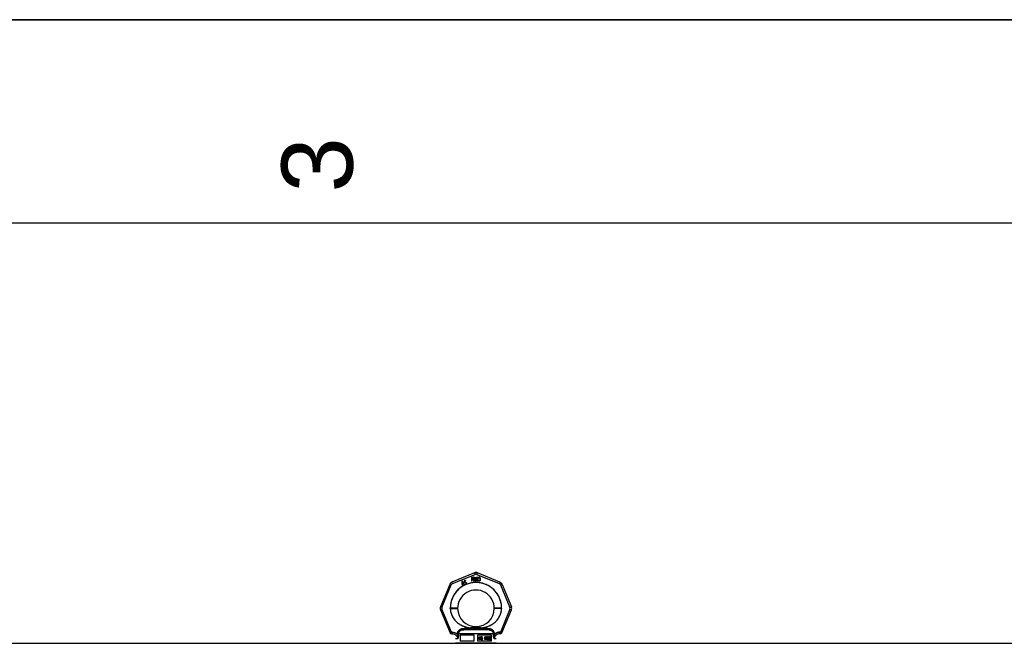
# Model space of a CAD drawing. Header units: millimetres. Extents: x 0 to 297, y 0 to 210.
# Tile 22 of 36: x 97 to 145, y 179 to 210. Entities that reach past the tile are written whole.
import ezdxf

# ---------------------------------------------------------------- set-up
doc = ezdxf.new("R2010")
doc.units = ezdxf.units.MM
doc.header["$LTSCALE"] = 16.335
doc.layers.get('0').update_dxf_attribs({"linetype": 'CONTINUOUS'})
doc.layers.add('001-M31079-X02', color=7, linetype='CONTINUOUS')
doc.layers.add('AXES_REF', color=7, linetype='CONTINUOUS')
doc.styles.add('TEXTSTYLE_2', font='arial.ttf')

# ---------------------------------------------------------------- blocks, each defined once
blk = doc.blocks.new('MARGEA4_BL0', base_point=(148.514, 105.014))
at = {"color": 7, "linetype": 'Continuous'}
for p, q in [((297.014, 210.014), (0.014, 210.014)), ((287.014, 200.014), (10.014, 200.014))]:
    blk.add_line(p, q, dxfattribs=at)
at = {"color": 2, "linetype": 'Continuous', "style": 'TEXTSTYLE_2', "oblique": 0}
blk.add_text('3', height=3.5, rotation=90, dxfattribs=at).set_placement((113.139, 201.514))

msp = doc.modelspace()

# ---------------------------------------------------------------- linework, layer by layer
at = {"color": 7, "linetype": 'Continuous'}
for p, q in [((0, 210), (297, 210)), ((118.955, 179.349), (119.435, 179.349))]:
    msp.add_line(p, q, dxfattribs=at)
at = {"layer": '001-M31079-X02', "color": 9, "linetype": 'Continuous'}
for p, q in [((119.119, 182.812), (118.016, 182.356)), ((118.047, 182.285), (119.149, 182.741)), ((119.241, 182.741), (120.343, 182.285)), ((120.374, 182.356), (119.272, 182.812)), ((117.908, 182.248), (117.452, 181.146)), ((117.526, 181.118), (117.982, 182.22)), ((120.408, 182.22), (120.865, 181.118)), ((120.482, 182.248), (120.939, 181.146)), ((117.452, 180.992), (117.92, 179.861)), ((117.993, 179.896), (117.526, 181.026)), ((117.935, 181.067), (117.935, 181.081)), ((120.865, 181.026), (120.397, 179.896)), ((120.455, 181.081), (120.455, 181.067)), ((120.47, 179.861), (120.939, 180.992)), ((118.551, 180.009), (118.544, 180.066)), ((119.839, 180.009), (118.551, 180.009)), ((118.934, 180.106), (118.938, 180.049)), ((118.934, 180.106), (118.938, 180.049)), ((119.452, 180.049), (119.456, 180.106)), ((119.456, 180.106), (119.452, 180.049)), ((119.846, 180.066), (119.839, 180.009)), ((119.839, 180.009), (119.846, 180.066)), ((118.02, 179.896), (117.993, 179.896)), ((117.993, 179.896), (117.993, 179.814)), ((118.02, 179.814), (117.993, 179.814)), ((118.02, 179.896), (118.02, 179.814)), ((118.299, 179.574), (118.195, 179.574)), ((118.283, 179.809), (118.284, 179.783)), ((120.056, 179.811), (118.335, 179.811)), ((120.195, 179.574), (120.091, 179.574)), ((120.107, 179.783), (120.107, 179.809)), ((120.397, 179.896), (120.37, 179.896)), ((120.37, 179.896), (120.37, 179.814)), ((120.397, 179.814), (120.37, 179.814)), ((120.397, 179.896), (120.397, 179.814))]:
    msp.add_line(p, q, dxfattribs=at)
at = {"layer": '001-M31079-X02', "color": 7, "linetype": 'Continuous'}
for p, q in [((118.525, 182.418), (118.508, 182.408)), ((118.583, 182.318), (118.525, 182.418)), ((118.63, 182.444), (118.615, 182.435)), ((118.615, 182.435), (118.632, 182.406)), ((118.647, 182.414), (118.63, 182.444)), ((118.678, 182.433), (118.647, 182.414)), ((118.655, 182.399), (118.687, 182.418)), ((118.678, 182.433), (118.687, 182.418)), ((118.977, 182.601), (118.977, 182.401)), ((118.977, 182.601), (119.057, 182.601)), ((118.997, 182.49), (118.997, 182.401)), ((119.053, 182.49), (118.997, 182.49)), ((119.053, 182.49), (119.08, 182.401)), ((119.073, 182.596), (119.057, 182.601)), ((119.073, 182.596), (119.087, 182.584)), ((119.087, 182.507), (119.073, 182.498)), ((119.103, 182.401), (119.073, 182.498)), ((119.087, 182.584), (119.097, 182.567)), ((119.097, 182.524), (119.087, 182.507)), ((119.097, 182.567), (119.1, 182.554)), ((119.1, 182.537), (119.097, 182.524)), ((119.1, 182.554), (119.1, 182.537)), ((119.13, 182.601), (119.13, 182.469)), ((119.13, 182.601), (119.15, 182.601)), ((119.13, 182.469), (119.133, 182.447)), ((119.133, 182.447), (119.14, 182.43)), ((119.14, 182.43), (119.153, 182.413)), ((119.15, 182.601), (119.15, 182.469)), ((119.15, 182.469), (119.153, 182.452)), ((119.153, 182.452), (119.16, 182.439)), ((119.16, 182.439), (119.17, 182.43)), ((119.183, 182.426), (119.17, 182.43)), ((119.183, 182.426), (119.197, 182.426)), ((119.21, 182.43), (119.197, 182.426)), ((119.22, 182.439), (119.21, 182.43)), ((119.227, 182.452), (119.22, 182.439)), ((119.23, 182.469), (119.227, 182.452)), ((119.24, 182.43), (119.227, 182.413)), ((119.23, 182.601), (119.23, 182.469)), ((119.23, 182.601), (119.25, 182.601)), ((119.247, 182.447), (119.24, 182.43)), ((119.247, 182.447), (119.25, 182.469)), ((119.25, 182.601), (119.25, 182.469)), ((119.277, 182.601), (119.277, 182.401)), ((119.277, 182.601), (119.357, 182.601)), ((119.373, 182.596), (119.357, 182.601)), ((119.373, 182.596), (119.387, 182.588)), ((119.387, 182.588), (119.4, 182.571)), ((119.4, 182.43), (119.387, 182.413)), ((119.4, 182.571), (119.407, 182.554)), ((119.407, 182.447), (119.4, 182.43)), ((119.41, 182.533), (119.407, 182.554)), ((119.407, 182.447), (119.41, 182.469)), ((119.41, 182.533), (119.41, 182.469)), ((118.508, 182.408), (118.496, 182.268)), ((118.496, 182.268), (118.509, 182.246)), ((118.509, 182.246), (118.578, 182.286)), ((118.516, 182.28), (118.525, 182.378)), ((118.565, 182.308), (118.516, 182.28)), ((118.525, 182.378), (118.565, 182.308)), ((118.578, 182.286), (118.606, 182.238)), ((118.612, 182.335), (118.583, 182.318)), ((118.624, 182.313), (118.596, 182.296)), ((118.625, 182.245), (118.596, 182.296)), ((118.606, 182.238), (118.625, 182.238)), ((118.632, 182.406), (118.609, 182.393)), ((118.609, 182.393), (118.618, 182.378)), ((118.624, 182.313), (118.612, 182.335)), ((118.641, 182.391), (118.618, 182.378)), ((118.641, 182.391), (118.683, 182.317)), ((118.694, 182.333), (118.655, 182.399)), ((118.683, 182.317), (118.698, 182.306)), ((118.694, 182.333), (118.703, 182.324)), ((118.698, 182.306), (118.711, 182.304)), ((118.716, 182.321), (118.703, 182.324)), ((118.711, 182.304), (118.721, 182.305)), ((118.732, 182.326), (118.716, 182.321)), ((118.741, 182.311), (118.721, 182.305)), ((118.732, 182.326), (118.741, 182.311)), ((118.997, 182.401), (118.977, 182.401)), ((119.103, 182.401), (119.08, 182.401)), ((119.153, 182.413), (119.167, 182.405)), ((119.183, 182.401), (119.167, 182.405)), ((119.197, 182.401), (119.183, 182.401)), ((119.213, 182.405), (119.197, 182.401)), ((119.227, 182.413), (119.213, 182.405)), ((119.357, 182.401), (119.277, 182.401)), ((119.373, 182.405), (119.357, 182.401)), ((119.387, 182.413), (119.373, 182.405)), ((117.935, 181.081), (117.935, 181.067)), ((120.455, 181.067), (120.455, 181.081)), ((118.283, 179.809), (118.284, 179.783)), ((120.107, 179.809), (120.107, 179.783))]:
    msp.add_line(p, q, dxfattribs=at)
at = {"layer": '001-M31079-X02', "color": 6, "linetype": 'Continuous'}
for p, q in [((118.997, 182.515), (118.997, 182.579)), ((119.06, 182.579), (118.997, 182.579)), ((119.06, 182.515), (118.997, 182.515)), ((119.06, 182.579), (119.07, 182.575)), ((119.07, 182.52), (119.06, 182.515)), ((119.07, 182.575), (119.077, 182.567)), ((119.077, 182.528), (119.07, 182.52)), ((119.077, 182.567), (119.08, 182.554)), ((119.08, 182.541), (119.077, 182.528)), ((119.08, 182.554), (119.08, 182.541)), ((119.297, 182.426), (119.297, 182.575)), ((119.357, 182.575), (119.297, 182.575)), ((119.357, 182.426), (119.297, 182.426)), ((119.357, 182.575), (119.37, 182.571)), ((119.37, 182.43), (119.357, 182.426)), ((119.37, 182.571), (119.38, 182.562)), ((119.38, 182.439), (119.37, 182.43)), ((119.38, 182.562), (119.387, 182.55)), ((119.387, 182.452), (119.38, 182.439)), ((119.387, 182.55), (119.39, 182.533)), ((119.39, 182.469), (119.387, 182.452)), ((119.39, 182.533), (119.39, 182.469)), ((118.335, 179.811), (118.335, 179.785)), ((119.115, 179.749), (118.424, 179.749)), ((118.424, 179.749), (118.424, 179.449)), ((119.115, 179.449), (119.115, 179.749)), ((119.966, 179.749), (119.275, 179.749)), ((119.275, 179.749), (119.275, 179.449)), ((119.346, 179.67), (119.4, 179.67)), ((119.346, 179.53), (119.346, 179.67)), ((119.363, 179.53), (119.346, 179.53)), ((119.351, 179.53), (119.351, 179.67)), ((119.402, 179.655), (119.358, 179.655)), ((119.358, 179.655), (119.358, 179.61)), ((119.358, 179.61), (119.402, 179.61)), ((119.398, 179.593), (119.358, 179.593)), ((119.358, 179.593), (119.358, 179.53)), ((119.363, 179.61), (119.363, 179.655)), ((119.363, 179.593), (119.363, 179.53)), ((119.393, 179.593), (119.41, 179.53)), ((119.406, 179.667), (119.396, 179.67)), ((119.398, 179.655), (119.404, 179.652)), ((119.404, 179.613), (119.398, 179.61)), ((119.398, 179.593), (119.415, 179.53)), ((119.411, 179.667), (119.4, 179.67)), ((119.402, 179.655), (119.408, 179.652)), ((119.408, 179.613), (119.402, 179.61)), ((119.408, 179.652), (119.404, 179.652)), ((119.404, 179.652), (119.408, 179.646)), ((119.408, 179.619), (119.404, 179.613)), ((119.408, 179.613), (119.404, 179.613)), ((119.411, 179.667), (119.406, 179.667)), ((119.414, 179.658), (119.406, 179.667)), ((119.406, 179.598), (119.414, 179.604)), ((119.411, 179.598), (119.406, 179.598)), ((119.425, 179.53), (119.406, 179.598)), ((119.408, 179.652), (119.413, 179.646)), ((119.413, 179.646), (119.408, 179.646)), ((119.408, 179.646), (119.41, 179.637)), ((119.41, 179.628), (119.408, 179.619)), ((119.413, 179.619), (119.408, 179.613)), ((119.413, 179.619), (119.408, 179.619)), ((119.415, 179.637), (119.41, 179.637)), ((119.41, 179.628), (119.41, 179.637)), ((119.415, 179.628), (119.41, 179.628)), ((119.429, 179.53), (119.41, 179.53)), ((119.419, 179.658), (119.411, 179.667)), ((119.411, 179.598), (119.419, 179.604)), ((119.429, 179.53), (119.411, 179.598)), ((119.413, 179.646), (119.415, 179.637)), ((119.415, 179.628), (119.413, 179.619)), ((119.419, 179.658), (119.414, 179.658)), ((119.42, 179.646), (119.414, 179.658)), ((119.414, 179.604), (119.42, 179.616)), ((119.419, 179.604), (119.414, 179.604)), ((119.415, 179.637), (119.415, 179.628)), ((119.425, 179.646), (119.419, 179.658)), ((119.419, 179.604), (119.425, 179.616)), ((119.425, 179.646), (119.42, 179.646)), ((119.422, 179.637), (119.42, 179.646)), ((119.42, 179.616), (119.422, 179.625)), ((119.425, 179.616), (119.42, 179.616)), ((119.427, 179.637), (119.422, 179.637)), ((119.422, 179.637), (119.422, 179.625)), ((119.427, 179.625), (119.422, 179.625)), ((119.427, 179.637), (119.425, 179.646)), ((119.425, 179.616), (119.427, 179.625)), ((119.427, 179.637), (119.427, 179.625)), ((119.458, 179.569), (119.441, 179.569)), ((119.441, 179.569), (119.443, 179.557)), ((119.448, 179.557), (119.443, 179.557)), ((119.443, 179.557), (119.449, 179.542)), ((119.446, 179.569), (119.448, 179.557)), ((119.449, 179.649), (119.447, 179.637)), ((119.452, 179.637), (119.447, 179.637)), ((119.447, 179.625), (119.447, 179.637)), ((119.452, 179.625), (119.447, 179.625)), ((119.447, 179.625), (119.449, 179.613)), ((119.448, 179.557), (119.454, 179.542)), ((119.458, 179.661), (119.449, 179.649)), ((119.454, 179.649), (119.449, 179.649)), ((119.454, 179.613), (119.449, 179.613)), ((119.449, 179.613), (119.458, 179.601)), ((119.454, 179.542), (119.449, 179.542)), ((119.449, 179.542), (119.46, 179.533)), ((119.454, 179.649), (119.452, 179.637)), ((119.452, 179.637), (119.452, 179.625)), ((119.452, 179.625), (119.454, 179.613)), ((119.462, 179.661), (119.454, 179.649)), ((119.454, 179.613), (119.462, 179.601)), ((119.456, 179.56), (119.454, 179.569)), ((119.454, 179.542), (119.464, 179.533)), ((119.46, 179.56), (119.456, 179.56)), ((119.462, 179.551), (119.456, 179.56)), ((119.466, 179.667), (119.458, 179.661)), ((119.462, 179.661), (119.458, 179.661)), ((119.462, 179.601), (119.458, 179.601)), ((119.458, 179.601), (119.466, 179.596)), ((119.46, 179.56), (119.458, 179.569)), ((119.46, 179.634), (119.462, 179.643)), ((119.464, 179.634), (119.46, 179.634)), ((119.46, 179.634), (119.46, 179.628)), ((119.464, 179.628), (119.46, 179.628)), ((119.462, 179.619), (119.46, 179.628)), ((119.466, 179.551), (119.46, 179.56)), ((119.464, 179.533), (119.46, 179.533)), ((119.46, 179.533), (119.47, 179.53)), ((119.471, 179.667), (119.462, 179.661)), ((119.462, 179.643), (119.468, 179.649)), ((119.466, 179.643), (119.462, 179.643)), ((119.466, 179.619), (119.462, 179.619)), ((119.468, 179.613), (119.462, 179.619)), ((119.462, 179.601), (119.471, 179.596)), ((119.466, 179.551), (119.462, 179.551)), ((119.47, 179.548), (119.462, 179.551)), ((119.464, 179.634), (119.466, 179.643)), ((119.464, 179.628), (119.464, 179.634)), ((119.466, 179.619), (119.464, 179.628)), ((119.464, 179.533), (119.475, 179.53)), ((119.474, 179.67), (119.466, 179.667)), ((119.471, 179.667), (119.466, 179.667)), ((119.466, 179.643), (119.473, 179.649)), ((119.473, 179.613), (119.466, 179.619)), ((119.471, 179.596), (119.466, 179.596)), ((119.466, 179.596), (119.474, 179.593)), ((119.475, 179.548), (119.466, 179.551)), ((119.468, 179.649), (119.474, 179.652)), ((119.473, 179.649), (119.468, 179.649)), ((119.473, 179.613), (119.468, 179.613)), ((119.474, 179.61), (119.468, 179.613)), ((119.491, 179.548), (119.47, 179.548)), ((119.491, 179.53), (119.47, 179.53)), ((119.479, 179.67), (119.471, 179.667)), ((119.471, 179.596), (119.479, 179.593)), ((119.473, 179.649), (119.479, 179.652)), ((119.479, 179.61), (119.473, 179.613)), ((119.489, 179.67), (119.474, 179.67)), ((119.491, 179.652), (119.474, 179.652)), ((119.491, 179.61), (119.474, 179.61)), ((119.491, 179.593), (119.474, 179.593)), ((119.495, 179.667), (119.485, 179.67)), ((119.487, 179.652), (119.493, 179.649)), ((119.497, 179.607), (119.487, 179.61)), ((119.487, 179.593), (119.495, 179.59)), ((119.495, 179.551), (119.487, 179.548)), ((119.487, 179.53), (119.497, 179.533)), ((119.5, 179.667), (119.489, 179.67)), ((119.491, 179.652), (119.497, 179.649)), ((119.502, 179.607), (119.491, 179.61)), ((119.491, 179.593), (119.5, 179.59)), ((119.5, 179.551), (119.491, 179.548)), ((119.491, 179.53), (119.502, 179.533)), ((119.497, 179.649), (119.493, 179.649)), ((119.493, 179.649), (119.497, 179.643)), ((119.5, 179.667), (119.495, 179.667)), ((119.503, 179.658), (119.495, 179.667)), ((119.5, 179.59), (119.495, 179.59)), ((119.495, 179.59), (119.501, 179.584)), ((119.501, 179.557), (119.495, 179.551)), ((119.5, 179.551), (119.495, 179.551)), ((119.497, 179.649), (119.502, 179.643)), ((119.502, 179.643), (119.497, 179.643)), ((119.497, 179.643), (119.499, 179.637)), ((119.502, 179.607), (119.497, 179.607)), ((119.505, 179.601), (119.497, 179.607)), ((119.497, 179.533), (119.505, 179.539)), ((119.502, 179.533), (119.497, 179.533)), ((119.499, 179.637), (119.516, 179.637)), ((119.508, 179.658), (119.5, 179.667)), ((119.5, 179.59), (119.506, 179.584)), ((119.506, 179.557), (119.5, 179.551)), ((119.506, 179.584), (119.501, 179.584)), ((119.501, 179.584), (119.505, 179.575)), ((119.505, 179.566), (119.501, 179.557)), ((119.506, 179.557), (119.501, 179.557)), ((119.502, 179.643), (119.504, 179.637)), ((119.51, 179.601), (119.502, 179.607)), ((119.502, 179.533), (119.51, 179.539)), ((119.508, 179.658), (119.503, 179.658)), ((119.509, 179.646), (119.503, 179.658)), ((119.51, 179.601), (119.505, 179.601)), ((119.514, 179.59), (119.505, 179.601)), ((119.51, 179.575), (119.505, 179.575)), ((119.505, 179.566), (119.505, 179.575)), ((119.51, 179.566), (119.505, 179.566)), ((119.505, 179.539), (119.514, 179.551)), ((119.51, 179.539), (119.505, 179.539)), ((119.506, 179.584), (119.51, 179.575)), ((119.51, 179.566), (119.506, 179.557)), ((119.514, 179.646), (119.508, 179.658)), ((119.514, 179.646), (119.509, 179.646)), ((119.511, 179.637), (119.509, 179.646)), ((119.518, 179.59), (119.51, 179.601)), ((119.51, 179.575), (119.51, 179.566)), ((119.51, 179.539), (119.518, 179.551)), ((119.516, 179.637), (119.514, 179.646)), ((119.518, 179.59), (119.514, 179.59)), ((119.518, 179.578), (119.514, 179.59)), ((119.514, 179.551), (119.518, 179.563)), ((119.518, 179.551), (119.514, 179.551)), ((119.522, 179.578), (119.518, 179.59)), ((119.522, 179.578), (119.518, 179.578)), ((119.518, 179.578), (119.518, 179.563)), ((119.518, 179.551), (119.522, 179.563)), ((119.522, 179.563), (119.518, 179.563)), ((119.522, 179.563), (119.522, 179.578)), ((119.657, 179.67), (119.634, 179.67)), ((119.634, 179.53), (119.634, 179.67)), ((119.651, 179.53), (119.634, 179.53)), ((119.638, 179.67), (119.638, 179.53)), ((119.651, 179.64), (119.646, 179.64)), ((119.646, 179.64), (119.646, 179.53)), ((119.646, 179.64), (119.675, 179.53)), ((119.651, 179.53), (119.651, 179.64)), ((119.651, 179.64), (119.68, 179.53)), ((119.683, 179.545), (119.652, 179.67)), ((119.688, 179.545), (119.657, 179.67)), ((119.696, 179.53), (119.675, 179.53)), ((119.714, 179.67), (119.683, 179.545)), ((119.688, 179.545), (119.683, 179.545)), ((119.719, 179.67), (119.688, 179.545)), ((119.692, 179.53), (119.72, 179.64)), ((119.696, 179.53), (119.725, 179.64)), ((119.738, 179.67), (119.714, 179.67)), ((119.725, 179.64), (119.72, 179.64)), ((119.72, 179.53), (119.72, 179.64)), ((119.738, 179.53), (119.72, 179.53)), ((119.725, 179.64), (119.725, 179.53)), ((119.733, 179.67), (119.733, 179.53)), ((119.738, 179.53), (119.738, 179.67)), ((119.764, 179.563), (119.749, 179.563)), ((119.749, 179.563), (119.752, 179.554)), ((119.754, 179.649), (119.752, 179.637)), ((119.767, 179.637), (119.752, 179.637)), ((119.756, 179.554), (119.752, 179.554)), ((119.752, 179.554), (119.756, 179.545)), ((119.762, 179.661), (119.754, 179.649)), ((119.758, 179.649), (119.754, 179.649)), ((119.754, 179.563), (119.756, 179.554)), ((119.758, 179.649), (119.756, 179.637)), ((119.756, 179.554), (119.76, 179.545)), ((119.76, 179.545), (119.756, 179.545)), ((119.756, 179.545), (119.762, 179.539)), ((119.767, 179.661), (119.758, 179.649)), ((119.762, 179.557), (119.76, 179.563)), ((119.76, 179.545), (119.767, 179.539)), ((119.77, 179.667), (119.762, 179.661)), ((119.767, 179.661), (119.762, 179.661)), ((119.762, 179.637), (119.766, 179.646)), ((119.767, 179.557), (119.762, 179.557)), ((119.766, 179.551), (119.762, 179.557)), ((119.767, 179.539), (119.762, 179.539)), ((119.762, 179.539), (119.77, 179.533)), ((119.767, 179.557), (119.764, 179.563)), ((119.766, 179.646), (119.772, 179.652)), ((119.771, 179.646), (119.766, 179.646)), ((119.771, 179.551), (119.766, 179.551)), ((119.77, 179.548), (119.766, 179.551)), ((119.775, 179.667), (119.767, 179.661)), ((119.767, 179.637), (119.771, 179.646)), ((119.771, 179.551), (119.767, 179.557)), ((119.767, 179.539), (119.775, 179.533)), ((119.785, 179.67), (119.77, 179.667)), ((119.775, 179.667), (119.77, 179.667)), ((119.775, 179.548), (119.77, 179.548)), ((119.781, 179.545), (119.77, 179.548)), ((119.775, 179.533), (119.77, 179.533)), ((119.77, 179.533), (119.778, 179.53)), ((119.771, 179.646), (119.777, 179.652)), ((119.775, 179.548), (119.771, 179.551)), ((119.772, 179.652), (119.783, 179.655)), ((119.777, 179.652), (119.772, 179.652)), ((119.789, 179.67), (119.775, 179.667)), ((119.785, 179.545), (119.775, 179.548)), ((119.775, 179.533), (119.783, 179.53)), ((119.777, 179.652), (119.787, 179.655)), ((119.8, 179.53), (119.778, 179.53)), ((119.798, 179.545), (119.781, 179.545)), ((119.795, 179.655), (119.783, 179.655)), ((119.795, 179.607), (119.783, 179.607)), ((119.783, 179.596), (119.783, 179.607)), ((119.795, 179.596), (119.783, 179.596)), ((119.793, 179.67), (119.785, 179.67)), ((119.787, 179.607), (119.787, 179.596)), ((119.803, 179.667), (119.789, 179.67)), ((119.791, 179.655), (119.801, 179.652)), ((119.803, 179.613), (119.791, 179.607)), ((119.791, 179.596), (119.803, 179.593)), ((119.808, 179.667), (119.793, 179.67)), ((119.803, 179.548), (119.793, 179.545)), ((119.795, 179.655), (119.806, 179.652)), ((119.808, 179.613), (119.795, 179.607)), ((119.795, 179.596), (119.808, 179.593)), ((119.795, 179.53), (119.803, 179.533)), ((119.808, 179.548), (119.798, 179.545)), ((119.8, 179.53), (119.808, 179.533)), ((119.806, 179.652), (119.801, 179.652)), ((119.801, 179.652), (119.807, 179.646)), ((119.808, 179.667), (119.803, 179.667)), ((119.812, 179.661), (119.803, 179.667)), ((119.807, 179.619), (119.803, 179.613)), ((119.808, 179.613), (119.803, 179.613)), ((119.808, 179.593), (119.803, 179.593)), ((119.803, 179.593), (119.809, 179.587)), ((119.807, 179.551), (119.803, 179.548)), ((119.808, 179.548), (119.803, 179.548)), ((119.803, 179.533), (119.812, 179.539)), ((119.808, 179.533), (119.803, 179.533)), ((119.806, 179.652), (119.812, 179.646)), ((119.812, 179.646), (119.807, 179.646)), ((119.807, 179.646), (119.812, 179.637)), ((119.812, 179.631), (119.807, 179.619)), ((119.812, 179.619), (119.807, 179.619)), ((119.807, 179.601), (119.816, 179.61)), ((119.812, 179.601), (119.807, 179.601)), ((119.818, 179.596), (119.807, 179.601)), ((119.812, 179.557), (119.807, 179.551)), ((119.812, 179.551), (119.807, 179.551)), ((119.816, 179.661), (119.808, 179.667)), ((119.812, 179.619), (119.808, 179.613)), ((119.808, 179.593), (119.814, 179.587)), ((119.812, 179.551), (119.808, 179.548)), ((119.808, 179.533), (119.816, 179.539)), ((119.814, 179.587), (119.809, 179.587)), ((119.809, 179.587), (119.814, 179.575)), ((119.816, 179.661), (119.812, 179.661)), ((119.82, 179.649), (119.812, 179.661)), ((119.812, 179.646), (119.816, 179.637)), ((119.816, 179.637), (119.812, 179.637)), ((119.812, 179.631), (119.812, 179.637)), ((119.816, 179.631), (119.812, 179.619)), ((119.816, 179.631), (119.812, 179.631)), ((119.812, 179.601), (119.82, 179.61)), ((119.822, 179.596), (119.812, 179.601)), ((119.814, 179.563), (119.812, 179.557)), ((119.816, 179.557), (119.812, 179.551)), ((119.816, 179.557), (119.812, 179.557)), ((119.812, 179.539), (119.818, 179.545)), ((119.816, 179.539), (119.812, 179.539)), ((119.814, 179.587), (119.818, 179.575)), ((119.818, 179.575), (119.814, 179.575)), ((119.814, 179.563), (119.814, 179.575)), ((119.818, 179.563), (119.814, 179.563)), ((119.824, 179.649), (119.816, 179.661)), ((119.816, 179.637), (119.816, 179.631)), ((119.816, 179.61), (119.82, 179.619)), ((119.82, 179.61), (119.816, 179.61)), ((119.818, 179.563), (119.816, 179.557)), ((119.816, 179.539), (119.822, 179.545)), ((119.822, 179.596), (119.818, 179.596)), ((119.822, 179.587), (119.818, 179.596)), ((119.818, 179.575), (119.818, 179.563)), ((119.818, 179.545), (119.822, 179.554)), ((119.822, 179.545), (119.818, 179.545)), ((119.824, 179.649), (119.82, 179.649)), ((119.822, 179.637), (119.82, 179.649)), ((119.82, 179.619), (119.822, 179.631)), ((119.82, 179.61), (119.824, 179.619)), ((119.824, 179.619), (119.82, 179.619)), ((119.827, 179.637), (119.822, 179.637)), ((119.822, 179.637), (119.822, 179.631)), ((119.827, 179.631), (119.822, 179.631)), ((119.827, 179.587), (119.822, 179.596)), ((119.827, 179.587), (119.822, 179.587)), ((119.824, 179.575), (119.822, 179.587)), ((119.822, 179.554), (119.824, 179.563)), ((119.822, 179.545), (119.827, 179.554)), ((119.822, 179.554), (119.827, 179.554)), ((119.827, 179.637), (119.824, 179.649)), ((119.824, 179.619), (119.827, 179.631)), ((119.829, 179.575), (119.824, 179.575)), ((119.824, 179.575), (119.824, 179.563)), ((119.829, 179.563), (119.824, 179.563)), ((119.827, 179.631), (119.827, 179.637)), ((119.829, 179.575), (119.827, 179.587)), ((119.827, 179.554), (119.829, 179.563)), ((119.829, 179.563), (119.829, 179.575)), ((119.843, 179.631), (119.841, 179.61)), ((119.845, 179.61), (119.841, 179.61)), ((119.841, 179.59), (119.841, 179.61)), ((119.845, 179.59), (119.841, 179.59)), ((119.841, 179.59), (119.843, 179.569)), ((119.847, 179.646), (119.843, 179.631)), ((119.847, 179.631), (119.843, 179.631)), ((119.847, 179.569), (119.843, 179.569)), ((119.843, 179.569), (119.847, 179.554)), ((119.847, 179.631), (119.845, 179.61)), ((119.845, 179.61), (119.845, 179.59)), ((119.845, 179.59), (119.847, 179.569)), ((119.853, 179.658), (119.847, 179.646)), ((119.851, 179.646), (119.847, 179.631)), ((119.851, 179.646), (119.847, 179.646)), ((119.847, 179.569), (119.851, 179.554)), ((119.851, 179.554), (119.847, 179.554)), ((119.847, 179.554), (119.853, 179.542)), ((119.858, 179.658), (119.851, 179.646)), ((119.851, 179.61), (119.853, 179.628)), ((119.863, 179.616), (119.851, 179.604)), ((119.856, 179.61), (119.851, 179.61)), ((119.851, 179.61), (119.851, 179.604)), ((119.856, 179.604), (119.851, 179.604)), ((119.851, 179.554), (119.858, 179.542)), ((119.863, 179.667), (119.853, 179.658)), ((119.858, 179.658), (119.853, 179.658)), ((119.853, 179.628), (119.855, 179.637)), ((119.858, 179.628), (119.853, 179.628)), ((119.853, 179.581), (119.855, 179.59)), ((119.858, 179.581), (119.853, 179.581)), ((119.853, 179.581), (119.853, 179.572)), ((119.858, 179.572), (119.853, 179.572)), ((119.855, 179.563), (119.853, 179.572)), ((119.858, 179.542), (119.853, 179.542)), ((119.853, 179.542), (119.863, 179.533)), ((119.855, 179.637), (119.859, 179.646)), ((119.86, 179.637), (119.855, 179.637)), ((119.855, 179.59), (119.859, 179.596)), ((119.86, 179.59), (119.855, 179.59)), ((119.86, 179.563), (119.855, 179.563)), ((119.859, 179.554), (119.855, 179.563)), ((119.856, 179.61), (119.858, 179.628)), ((119.868, 179.616), (119.856, 179.604)), ((119.856, 179.604), (119.856, 179.61)), ((119.868, 179.667), (119.858, 179.658)), ((119.858, 179.628), (119.86, 179.637)), ((119.858, 179.581), (119.86, 179.59)), ((119.858, 179.572), (119.858, 179.581)), ((119.86, 179.563), (119.858, 179.572)), ((119.858, 179.542), (119.868, 179.533)), ((119.859, 179.646), (119.865, 179.652)), ((119.864, 179.646), (119.859, 179.646)), ((119.859, 179.596), (119.865, 179.601)), ((119.864, 179.596), (119.859, 179.596)), ((119.864, 179.554), (119.859, 179.554)), ((119.865, 179.548), (119.859, 179.554)), ((119.86, 179.637), (119.864, 179.646)), ((119.86, 179.59), (119.864, 179.596)), ((119.864, 179.554), (119.86, 179.563)), ((119.874, 179.67), (119.863, 179.667)), ((119.868, 179.667), (119.863, 179.667)), ((119.874, 179.619), (119.863, 179.616)), ((119.868, 179.616), (119.863, 179.616)), ((119.868, 179.533), (119.863, 179.533)), ((119.863, 179.533), (119.874, 179.53)), ((119.864, 179.646), (119.87, 179.652)), ((119.864, 179.596), (119.87, 179.601)), ((119.87, 179.548), (119.864, 179.554)), ((119.865, 179.652), (119.872, 179.655)), ((119.87, 179.652), (119.865, 179.652)), ((119.865, 179.601), (119.872, 179.604)), ((119.87, 179.601), (119.865, 179.601)), ((119.87, 179.548), (119.865, 179.548)), ((119.872, 179.545), (119.865, 179.548)), ((119.878, 179.67), (119.868, 179.667)), ((119.878, 179.619), (119.868, 179.616)), ((119.868, 179.533), (119.878, 179.53)), ((119.87, 179.652), (119.876, 179.655)), ((119.87, 179.601), (119.876, 179.604)), ((119.876, 179.545), (119.87, 179.548)), ((119.889, 179.655), (119.872, 179.655)), ((119.891, 179.604), (119.872, 179.604)), ((119.891, 179.545), (119.872, 179.545)), ((119.887, 179.67), (119.874, 179.67)), ((119.889, 179.619), (119.874, 179.619)), ((119.889, 179.53), (119.874, 179.53)), ((119.892, 179.667), (119.882, 179.67)), ((119.884, 179.655), (119.89, 179.652)), ((119.894, 179.616), (119.884, 179.619)), ((119.884, 179.53), (119.894, 179.533)), ((119.886, 179.604), (119.892, 179.601)), ((119.892, 179.548), (119.886, 179.545)), ((119.897, 179.667), (119.887, 179.67)), ((119.889, 179.655), (119.895, 179.652)), ((119.899, 179.616), (119.889, 179.619)), ((119.889, 179.53), (119.899, 179.533)), ((119.895, 179.652), (119.89, 179.652)), ((119.89, 179.652), (119.896, 179.646)), ((119.891, 179.604), (119.897, 179.601)), ((119.897, 179.548), (119.891, 179.545)), ((119.897, 179.667), (119.892, 179.667)), ((119.903, 179.658), (119.892, 179.667)), ((119.897, 179.601), (119.892, 179.601)), ((119.892, 179.601), (119.898, 179.596)), ((119.898, 179.554), (119.892, 179.548)), ((119.897, 179.548), (119.892, 179.548)), ((119.899, 179.616), (119.894, 179.616)), ((119.905, 179.607), (119.894, 179.616)), ((119.894, 179.533), (119.905, 179.542)), ((119.899, 179.533), (119.894, 179.533)), ((119.895, 179.652), (119.901, 179.646)), ((119.901, 179.646), (119.896, 179.646)), ((119.896, 179.646), (119.901, 179.637)), ((119.907, 179.658), (119.897, 179.667)), ((119.897, 179.601), (119.903, 179.596)), ((119.903, 179.554), (119.897, 179.548)), ((119.903, 179.596), (119.898, 179.596)), ((119.898, 179.596), (119.903, 179.59)), ((119.903, 179.563), (119.898, 179.554)), ((119.903, 179.554), (119.898, 179.554)), ((119.909, 179.607), (119.899, 179.616)), ((119.899, 179.533), (119.909, 179.542)), ((119.901, 179.646), (119.905, 179.637)), ((119.916, 179.637), (119.901, 179.637)), ((119.907, 179.658), (119.903, 179.658)), ((119.909, 179.646), (119.903, 179.658)), ((119.903, 179.596), (119.907, 179.59)), ((119.907, 179.59), (119.903, 179.59)), ((119.903, 179.59), (119.905, 179.581)), ((119.905, 179.572), (119.903, 179.563)), ((119.907, 179.563), (119.903, 179.554)), ((119.907, 179.563), (119.903, 179.563)), ((119.905, 179.607), (119.909, 179.607)), ((119.911, 179.598), (119.905, 179.607)), ((119.905, 179.581), (119.909, 179.581)), ((119.905, 179.572), (119.905, 179.581)), ((119.909, 179.572), (119.905, 179.572)), ((119.905, 179.542), (119.911, 179.554)), ((119.909, 179.542), (119.905, 179.542)), ((119.913, 179.646), (119.907, 179.658)), ((119.907, 179.59), (119.909, 179.581)), ((119.909, 179.572), (119.907, 179.563)), ((119.913, 179.646), (119.909, 179.646)), ((119.911, 179.637), (119.909, 179.646)), ((119.916, 179.598), (119.909, 179.607)), ((119.909, 179.581), (119.909, 179.572)), ((119.909, 179.542), (119.916, 179.554)), ((119.916, 179.598), (119.911, 179.598)), ((119.915, 179.584), (119.911, 179.598)), ((119.911, 179.554), (119.915, 179.569)), ((119.916, 179.554), (119.911, 179.554)), ((119.916, 179.637), (119.913, 179.646)), ((119.92, 179.584), (119.915, 179.584)), ((119.915, 179.584), (119.915, 179.569)), ((119.92, 179.569), (119.915, 179.569)), ((119.92, 179.584), (119.916, 179.598)), ((119.916, 179.554), (119.92, 179.569)), ((119.92, 179.569), (119.92, 179.584)), ((119.966, 179.449), (119.966, 179.749)), ((120.056, 179.811), (120.055, 179.785)), ((120.195, 179.349), (118.195, 179.349)), ((119.115, 179.449), (118.424, 179.449)), ((119.966, 179.449), (119.275, 179.449))]:
    msp.add_line(p, q, dxfattribs=at)
at = {"layer": '001-M31079-X02', "color": 9, "linetype": 'Continuous'}
for centre, radius, start, end in [((119.195, 182.628), 0.2, 67.5, 112.5), ((119.195, 182.63), 0.12, 67.5027, 112.4973), ((118.093, 182.171), 0.2, 112.5, 157.5), ((118.093, 182.174), 0.12, 112.5027, 157.4973), ((120.297, 182.174), 0.12, 22.5027, 67.4973), ((120.297, 182.171), 0.2, 22.5, 67.5), ((117.636, 181.069), 0.2, 157.5, 202.5), ((117.636, 181.072), 0.12, 157.5027, 202.4973), ((119.195, 181.069), 0.9, 180.6298, 359.3702), ((120.754, 181.072), 0.12, 337.5027, 22.4973), ((120.754, 181.069), 0.2, 337.5, 22.5), ((119.195, 290.356), 110.251, 269.86427, 270.13573), ((117.993, 179.894), 0.08, 202.5, 270), ((120.397, 179.894), 0.08, 270, 337.5)]:
    msp.add_arc(centre, radius, start, end, dxfattribs=at)
at = {"layer": '001-M31079-X02', "color": 7, "linetype": 'Continuous'}
for start, end in [(0, 180.6298), (359.3702, 360)]:
    msp.add_arc((119.195, 181.081), 1.26, start, end, dxfattribs=at)
at = {"layer": '001-M31079-X02', "color": 6, "linetype": 'Continuous'}
msp.add_arc((119.195, 181.069), 0.9, 359.3702, 180.6298, dxfattribs=at)
at = {"layer": '001-M31079-X02', "color": 9, "linetype": 'Continuous'}
for points, knots in [([(119.119, 182.812), (119.12, 182.813), (119.12, 182.807), (119.123, 182.803), (119.126, 182.795), (119.13, 182.787), (119.134, 182.777), (119.139, 182.766), (119.144, 182.754), (119.147, 182.745), (119.149, 182.741)], [0, 0, 0, 0, 0.059983, 0.133152, 0.232556, 0.355295, 0.497786, 0.655866, 0.824917, 1, 1, 1, 1]), ([(119.241, 182.741), (119.243, 182.745), (119.246, 182.754), (119.251, 182.766), (119.256, 182.777), (119.26, 182.787), (119.264, 182.795), (119.267, 182.803), (119.27, 182.807), (119.27, 182.813), (119.272, 182.812)], [0, 0, 0, 0, 0.175075, 0.344128, 0.502209, 0.644701, 0.767442, 0.866847, 0.940017, 1, 1, 1, 1]), ([(117.908, 182.248), (117.909, 182.249), (117.914, 182.246), (117.919, 182.245), (117.926, 182.242), (117.935, 182.238), (117.946, 182.234), (117.957, 182.23), (117.97, 182.225), (117.978, 182.221), (117.982, 182.22)], [0, 0, 0, 0, 0.060939, 0.13446, 0.234172, 0.357122, 0.499648, 0.657498, 0.82596, 1, 1, 1, 1]), ([(120.455, 181.081), (120.455, 181.119), (120.452, 181.194), (120.437, 181.306), (120.411, 181.417), (120.376, 181.524), (120.332, 181.628), (120.278, 181.728), (120.216, 181.823), (120.145, 181.911), (120.067, 181.993), (119.982, 182.067), (119.89, 182.134), (119.793, 182.192), (119.691, 182.241), (119.585, 182.281), (119.476, 182.311), (119.364, 182.331), (119.252, 182.341), (119.139, 182.341), (119.026, 182.331), (118.914, 182.311), (118.805, 182.281), (118.699, 182.241), (118.597, 182.192), (118.5, 182.134), (118.409, 182.067), (118.323, 181.993), (118.245, 181.911), (118.174, 181.823), (118.112, 181.728), (118.058, 181.628), (118.014, 181.524), (117.979, 181.417), (117.954, 181.306), (117.938, 181.194), (117.935, 181.119), (117.935, 181.081)], [0, 0, 0, 0, 0.028575, 0.057156, 0.085737, 0.114317, 0.142895, 0.171472, 0.200048, 0.228622, 0.257194, 0.285764, 0.314333, 0.342901, 0.371466, 0.400031, 0.428594, 0.457157, 0.485719, 0.514281, 0.542844, 0.571406, 0.59997, 0.628534, 0.6571, 0.685667, 0.714236, 0.742807, 0.771379, 0.799953, 0.828529, 0.857106, 0.885684, 0.914264, 0.942844, 0.971426, 1, 1, 1, 1]), ([(118.047, 182.285), (118.045, 182.289), (118.042, 182.297), (118.037, 182.309), (118.032, 182.32), (118.028, 182.33), (118.024, 182.339), (118.021, 182.346), (118.018, 182.35), (118.018, 182.356), (118.016, 182.356)], [0, 0, 0, 0, 0.175076, 0.344129, 0.50221, 0.644702, 0.767443, 0.866847, 0.940017, 1, 1, 1, 1]), ([(120.374, 182.356), (120.372, 182.356), (120.372, 182.35), (120.369, 182.346), (120.366, 182.339), (120.362, 182.33), (120.358, 182.32), (120.353, 182.309), (120.348, 182.297), (120.345, 182.289), (120.343, 182.285)], [0, 0, 0, 0, 0.059982, 0.133151, 0.232555, 0.355294, 0.497785, 0.655865, 0.824916, 1, 1, 1, 1]), ([(120.482, 182.248), (120.481, 182.249), (120.476, 182.246), (120.471, 182.245), (120.464, 182.242), (120.455, 182.238), (120.444, 182.234), (120.433, 182.23), (120.421, 182.225), (120.412, 182.221), (120.408, 182.22)], [0, 0, 0, 0, 0.060939, 0.13446, 0.234172, 0.357122, 0.499648, 0.657499, 0.82596, 1, 1, 1, 1]), ([(117.526, 181.026), (117.521, 181.024), (117.513, 181.02), (117.5, 181.015), (117.489, 181.01), (117.478, 181.006), (117.469, 181.001), (117.461, 180.998), (117.457, 180.995), (117.451, 180.994), (117.452, 180.992)], [0, 0, 0, 0, 0.172813, 0.340679, 0.498422, 0.641178, 0.764549, 0.864741, 0.938687, 1, 1, 1, 1]), ([(117.526, 181.118), (117.521, 181.119), (117.513, 181.123), (117.501, 181.128), (117.489, 181.132), (117.479, 181.136), (117.47, 181.14), (117.462, 181.143), (117.457, 181.144), (117.452, 181.147), (117.452, 181.146)], [0, 0, 0, 0, 0.174033, 0.342496, 0.500347, 0.642875, 0.765826, 0.865539, 0.93906, 1, 1, 1, 1]), ([(118.295, 181.069), (118.295, 181.073), (118.282, 181.071), (118.272, 181.074), (118.254, 181.074), (118.233, 181.076), (118.207, 181.077), (118.177, 181.078), (118.143, 181.079), (118.106, 181.079), (118.066, 181.08), (118.023, 181.081), (117.979, 181.081), (117.95, 181.081), (117.935, 181.081)], [0, 0, 0, 0, 0.02982, 0.064811, 0.111629, 0.171497, 0.24316, 0.326315, 0.419777, 0.524502, 0.635428, 0.753215, 0.877723, 1, 1, 1, 1]), ([(117.935, 181.081), (117.949, 181.081), (117.978, 181.081), (118.02, 181.081), (118.061, 181.08), (118.099, 181.08), (118.135, 181.079), (118.169, 181.078), (118.2, 181.077), (118.227, 181.076), (118.25, 181.075), (118.268, 181.073), (118.283, 181.072), (118.29, 181.071), (118.295, 181.07), (118.295, 181.069)], [0, 0, 0, 0, 0.119288, 0.238247, 0.350571, 0.45599, 0.557349, 0.651027, 0.736645, 0.812439, 0.877767, 0.929425, 0.967654, 0.991452, 1, 1, 1, 1]), ([(117.935, 181.067), (117.957, 181.067), (118.001, 181.068), (118.066, 181.068), (118.129, 181.067), (118.178, 181.067), (118.213, 181.066), (118.235, 181.065), (118.253, 181.064), (118.268, 181.063), (118.28, 181.062), (118.288, 181.061), (118.292, 181.061), (118.295, 181.06), (118.295, 181.059)], [0, 0, 0, 0, 0.180599, 0.365648, 0.544133, 0.703922, 0.773279, 0.834152, 0.885712, 0.927563, 0.95952, 0.981825, 0.994942, 1, 1, 1, 1]), ([(117.935, 181.067), (117.936, 181.002), (117.953, 180.872), (118.02, 180.69), (118.123, 180.526), (118.254, 180.386), (118.406, 180.274), (118.574, 180.191), (118.751, 180.134), (118.873, 180.113), (118.934, 180.106)], [0, 0, 0, 0, 0.128514, 0.256351, 0.383132, 0.508688, 0.633005, 0.756182, 0.878418, 1, 1, 1, 1]), ([(119.456, 180.106), (119.517, 180.113), (119.639, 180.134), (119.816, 180.191), (119.984, 180.274), (120.136, 180.386), (120.268, 180.526), (120.37, 180.69), (120.437, 180.872), (120.454, 181.002), (120.455, 181.067)], [0, 0, 0, 0, 0.121582, 0.243818, 0.366995, 0.491312, 0.616868, 0.743649, 0.871486, 1, 1, 1, 1]), ([(120.455, 181.081), (120.441, 181.081), (120.412, 181.081), (120.37, 181.081), (120.329, 181.08), (120.291, 181.08), (120.255, 181.079), (120.221, 181.078), (120.191, 181.077), (120.163, 181.076), (120.14, 181.075), (120.122, 181.073), (120.107, 181.072), (120.1, 181.071), (120.095, 181.07), (120.095, 181.069)], [0, 0, 0, 0, 0.119287, 0.238247, 0.350571, 0.45599, 0.557349, 0.651027, 0.736645, 0.812439, 0.877767, 0.929425, 0.967654, 0.991452, 1, 1, 1, 1]), ([(120.095, 181.069), (120.095, 181.073), (120.108, 181.071), (120.119, 181.074), (120.137, 181.074), (120.158, 181.076), (120.184, 181.077), (120.213, 181.078), (120.247, 181.079), (120.284, 181.079), (120.324, 181.08), (120.367, 181.081), (120.411, 181.081), (120.44, 181.081), (120.455, 181.081)], [0, 0, 0, 0, 0.02982, 0.064811, 0.11163, 0.171497, 0.243161, 0.326316, 0.419778, 0.524502, 0.635429, 0.753216, 0.877724, 1, 1, 1, 1]), ([(120.455, 181.067), (120.433, 181.067), (120.389, 181.068), (120.324, 181.068), (120.261, 181.067), (120.212, 181.067), (120.177, 181.066), (120.155, 181.065), (120.137, 181.064), (120.122, 181.063), (120.11, 181.062), (120.102, 181.061), (120.098, 181.061), (120.095, 181.06), (120.095, 181.059)], [0, 0, 0, 0, 0.180599, 0.365648, 0.544133, 0.703922, 0.773279, 0.834152, 0.885712, 0.927563, 0.95952, 0.981825, 0.994942, 1, 1, 1, 1]), ([(120.865, 181.118), (120.869, 181.119), (120.877, 181.123), (120.889, 181.128), (120.901, 181.132), (120.911, 181.136), (120.92, 181.14), (120.928, 181.143), (120.933, 181.144), (120.938, 181.147), (120.939, 181.146)], [0, 0, 0, 0, 0.174042, 0.342505, 0.500355, 0.642882, 0.765831, 0.865542, 0.939062, 1, 1, 1, 1]), ([(120.865, 181.026), (120.869, 181.024), (120.877, 181.02), (120.89, 181.015), (120.901, 181.01), (120.912, 181.006), (120.921, 181.001), (120.929, 180.998), (120.933, 180.995), (120.939, 180.994), (120.939, 180.992)], [0, 0, 0, 0, 0.172803, 0.34067, 0.498414, 0.641172, 0.764544, 0.864738, 0.938685, 1, 1, 1, 1]), ([(118.544, 180.066), (118.53, 180.064), (118.502, 180.06), (118.463, 180.048), (118.428, 180.033), (118.397, 180.015), (118.369, 179.995), (118.346, 179.972), (118.326, 179.947), (118.31, 179.921), (118.297, 179.894), (118.289, 179.866), (118.284, 179.838), (118.283, 179.819), (118.283, 179.809)], [0, 0, 0, 0, 0.107248, 0.208031, 0.302685, 0.392012, 0.476842, 0.557967, 0.636039, 0.71167, 0.785547, 0.858189, 0.929779, 1, 1, 1, 1]), ([(118.551, 180.009), (118.524, 180.006), (118.483, 179.997), (118.433, 179.973), (118.399, 179.95), (118.371, 179.922), (118.35, 179.888), (118.337, 179.851), (118.334, 179.824), (118.335, 179.811)], [0, 0, 0, 0, 0.258475, 0.385509, 0.510919, 0.63479, 0.757331, 0.878888, 1, 1, 1, 1]), ([(118.934, 180.106), (118.893, 180.103), (118.809, 180.096), (118.679, 180.082), (118.59, 180.072), (118.544, 180.066)], [0, 0, 0, 0, 0.313983, 0.64732, 1, 1, 1, 1]), ([(118.551, 180.009), (118.616, 180.017), (118.744, 180.032), (118.873, 180.044), (118.938, 180.049)], [0, 0, 0, 0, 0.500713, 1, 1, 1, 1]), ([(119.456, 180.106), (119.397, 180.106), (119.282, 180.105), (119.108, 180.105), (118.993, 180.106), (118.934, 180.106)], [0, 0, 0, 0, 0.341255, 0.65875, 1, 1, 1, 1]), ([(119.452, 180.049), (119.409, 180.052), (119.324, 180.057), (119.195, 180.059), (119.067, 180.057), (118.981, 180.052), (118.938, 180.049)], [0, 0, 0, 0, 0.250568, 0.5, 0.749432, 1, 1, 1, 1]), ([(119.839, 180.009), (119.775, 180.017), (119.646, 180.032), (119.517, 180.044), (119.452, 180.049)], [0, 0, 0, 0, 0.500713, 1, 1, 1, 1]), ([(119.846, 180.066), (119.801, 180.072), (119.712, 180.082), (119.582, 180.096), (119.497, 180.103), (119.456, 180.106)], [0, 0, 0, 0, 0.35268, 0.686017, 1, 1, 1, 1]), ([(119.839, 180.009), (119.867, 180.006), (119.908, 179.997), (119.957, 179.973), (119.991, 179.95), (120.019, 179.922), (120.04, 179.888), (120.053, 179.851), (120.056, 179.824), (120.056, 179.811)], [0, 0, 0, 0, 0.258475, 0.385509, 0.510919, 0.63479, 0.757331, 0.878888, 1, 1, 1, 1]), ([(120.107, 179.809), (120.107, 179.819), (120.107, 179.838), (120.102, 179.866), (120.093, 179.894), (120.081, 179.921), (120.064, 179.947), (120.045, 179.972), (120.021, 179.995), (119.993, 180.015), (119.962, 180.033), (119.927, 180.048), (119.888, 180.06), (119.861, 180.064), (119.846, 180.066)], [0, 0, 0, 0, 0.070278, 0.141913, 0.214561, 0.288425, 0.364052, 0.442118, 0.52324, 0.608071, 0.697382, 0.792005, 0.892756, 1, 1, 1, 1]), ([(117.993, 179.896), (117.989, 179.895), (117.981, 179.891), (117.968, 179.886), (117.957, 179.881), (117.946, 179.876), (117.937, 179.872), (117.929, 179.869), (117.925, 179.866), (117.919, 179.865), (117.919, 179.863)], [0, 0, 0, 0, 0.170873, 0.339252, 0.497899, 0.640755, 0.764161, 0.864579, 0.938644, 1, 1, 1, 1]), ([(118.02, 179.896), (118.034, 179.896), (118.063, 179.895), (118.104, 179.887), (118.145, 179.875), (118.184, 179.858), (118.221, 179.837), (118.254, 179.812), (118.274, 179.793), (118.284, 179.783)], [0, 0, 0, 0, 0.142409, 0.286032, 0.430381, 0.574801, 0.718483, 0.860524, 1, 1, 1, 1]), ([(118.02, 179.814), (118.054, 179.814), (118.122, 179.802), (118.197, 179.759), (118.246, 179.712), (118.274, 179.67), (118.293, 179.623), (118.298, 179.59), (118.299, 179.574)], [0, 0, 0, 0, 0.25143, 0.503272, 0.628972, 0.753715, 0.877314, 1, 1, 1, 1]), ([(118.283, 179.809), (118.288, 179.81), (118.298, 179.81), (118.313, 179.81), (118.325, 179.811), (118.332, 179.811), (118.335, 179.811)], [0, 0, 0, 0, 0.304503, 0.5896, 0.826919, 1, 1, 1, 1]), ([(118.335, 179.785), (118.332, 179.785), (118.325, 179.785), (118.313, 179.784), (118.298, 179.784), (118.289, 179.783), (118.284, 179.783)], [0, 0, 0, 0, 0.181683, 0.424817, 0.70749, 1, 1, 1, 1]), ([(118.284, 179.783), (118.289, 179.783), (118.298, 179.784), (118.313, 179.784), (118.325, 179.785), (118.332, 179.785), (118.335, 179.785)], [0, 0, 0, 0, 0.292513, 0.575188, 0.818321, 1, 1, 1, 1]), ([(118.299, 179.574), (118.301, 179.588), (118.304, 179.618), (118.304, 179.662), (118.3, 179.706), (118.293, 179.746), (118.287, 179.771), (118.284, 179.783)], [0, 0, 0, 0, 0.207564, 0.421591, 0.628947, 0.822617, 1, 1, 1, 1]), ([(118.335, 179.785), (118.336, 179.766), (118.334, 179.727), (118.327, 179.671), (118.315, 179.62), (118.304, 179.589), (118.299, 179.574)], [0, 0, 0, 0, 0.273916, 0.536495, 0.779955, 1, 1, 1, 1]), ([(118.299, 179.574), (118.304, 179.589), (118.315, 179.62), (118.327, 179.671), (118.334, 179.727), (118.336, 179.766), (118.335, 179.785)], [0, 0, 0, 0, 0.220045, 0.463505, 0.726083, 1, 1, 1, 1]), ([(120.091, 179.574), (120.086, 179.589), (120.076, 179.62), (120.064, 179.671), (120.056, 179.727), (120.055, 179.766), (120.055, 179.785)], [0, 0, 0, 0, 0.220045, 0.463505, 0.726083, 1, 1, 1, 1]), ([(120.055, 179.785), (120.055, 179.766), (120.056, 179.727), (120.064, 179.671), (120.076, 179.62), (120.086, 179.589), (120.091, 179.574)], [0, 0, 0, 0, 0.273917, 0.536495, 0.779955, 1, 1, 1, 1]), ([(120.107, 179.783), (120.102, 179.783), (120.092, 179.784), (120.078, 179.784), (120.065, 179.785), (120.058, 179.785), (120.055, 179.785)], [0, 0, 0, 0, 0.292512, 0.575186, 0.818319, 1, 1, 1, 1]), ([(120.055, 179.785), (120.058, 179.785), (120.065, 179.785), (120.078, 179.784), (120.092, 179.784), (120.102, 179.783), (120.107, 179.783)], [0, 0, 0, 0, 0.181683, 0.424817, 0.70749, 1, 1, 1, 1]), ([(120.107, 179.809), (120.102, 179.81), (120.092, 179.81), (120.078, 179.81), (120.066, 179.811), (120.059, 179.811), (120.056, 179.811)], [0, 0, 0, 0, 0.304503, 0.5896, 0.826919, 1, 1, 1, 1]), ([(120.107, 179.783), (120.103, 179.771), (120.097, 179.746), (120.09, 179.705), (120.086, 179.662), (120.086, 179.618), (120.089, 179.588), (120.091, 179.574)], [0, 0, 0, 0, 0.178771, 0.371864, 0.578833, 0.792671, 1, 1, 1, 1]), ([(120.37, 179.814), (120.336, 179.814), (120.268, 179.802), (120.193, 179.759), (120.144, 179.712), (120.116, 179.67), (120.097, 179.623), (120.092, 179.59), (120.091, 179.574)], [0, 0, 0, 0, 0.25143, 0.503272, 0.628972, 0.753715, 0.877314, 1, 1, 1, 1]), ([(120.107, 179.783), (120.116, 179.793), (120.136, 179.812), (120.17, 179.837), (120.206, 179.858), (120.245, 179.875), (120.286, 179.887), (120.328, 179.895), (120.356, 179.896), (120.37, 179.896)], [0, 0, 0, 0, 0.139407, 0.281547, 0.425273, 0.569753, 0.714131, 0.857816, 1, 1, 1, 1]), ([(120.471, 179.863), (120.471, 179.865), (120.465, 179.866), (120.461, 179.869), (120.453, 179.872), (120.444, 179.876), (120.434, 179.881), (120.422, 179.886), (120.41, 179.891), (120.401, 179.895), (120.397, 179.896)], [0, 0, 0, 0, 0.061337, 0.135484, 0.235635, 0.358902, 0.501737, 0.65946, 0.827349, 1, 1, 1, 1])]:
    msp.add_open_spline(points, degree=3, knots=knots, dxfattribs=at)
at = {"layer": '001-M31079-X02', "color": 7, "linetype": 'Continuous'}
for points, knots in [([(120.455, 181.081), (120.455, 181.119), (120.452, 181.194), (120.437, 181.306), (120.411, 181.417), (120.376, 181.524), (120.332, 181.628), (120.278, 181.728), (120.216, 181.823), (120.145, 181.911), (120.067, 181.993), (119.982, 182.067), (119.89, 182.134), (119.793, 182.192), (119.691, 182.241), (119.585, 182.281), (119.476, 182.311), (119.364, 182.331), (119.252, 182.341), (119.139, 182.341), (119.026, 182.331), (118.914, 182.311), (118.805, 182.281), (118.699, 182.241), (118.597, 182.192), (118.5, 182.134), (118.409, 182.067), (118.323, 181.993), (118.245, 181.911), (118.174, 181.823), (118.112, 181.728), (118.058, 181.628), (118.014, 181.524), (117.979, 181.417), (117.954, 181.306), (117.938, 181.194), (117.935, 181.119), (117.935, 181.081)], [0, 0, 0, 0, 0.028575, 0.057156, 0.085737, 0.114317, 0.142895, 0.171472, 0.200048, 0.228622, 0.257194, 0.285764, 0.314333, 0.342901, 0.371466, 0.400031, 0.428594, 0.457157, 0.485719, 0.514281, 0.542844, 0.571406, 0.59997, 0.628535, 0.6571, 0.685667, 0.714236, 0.742807, 0.771379, 0.799953, 0.828529, 0.857106, 0.885684, 0.914264, 0.942844, 0.971426, 1, 1, 1, 1]), ([(117.935, 181.067), (117.935, 181.041), (117.939, 180.987), (117.951, 180.908), (117.971, 180.828), (118, 180.748), (118.036, 180.67), (118.08, 180.595), (118.131, 180.522), (118.191, 180.454), (118.257, 180.389), (118.331, 180.33), (118.411, 180.276), (118.499, 180.228), (118.594, 180.186), (118.697, 180.151), (118.811, 180.123), (118.892, 180.111), (118.934, 180.106)], [0, 0, 0, 0, 0.052181, 0.105354, 0.159651, 0.215126, 0.271704, 0.32921, 0.387812, 0.447543, 0.508501, 0.570744, 0.634508, 0.700129, 0.768169, 0.839498, 0.915758, 1, 1, 1, 1]), ([(119.456, 180.106), (119.499, 180.111), (119.579, 180.123), (119.693, 180.151), (119.796, 180.186), (119.891, 180.228), (119.979, 180.276), (120.059, 180.33), (120.133, 180.389), (120.2, 180.454), (120.259, 180.522), (120.31, 180.595), (120.354, 180.67), (120.391, 180.748), (120.419, 180.828), (120.439, 180.908), (120.452, 180.987), (120.455, 181.041), (120.455, 181.067)], [0, 0, 0, 0, 0.084241, 0.160502, 0.23183, 0.299871, 0.365492, 0.429256, 0.491499, 0.552457, 0.612188, 0.67079, 0.728296, 0.784874, 0.84035, 0.894647, 0.94782, 1, 1, 1, 1]), ([(118.283, 179.809), (118.283, 179.819), (118.284, 179.838), (118.289, 179.867), (118.297, 179.895), (118.31, 179.922), (118.326, 179.948), (118.346, 179.972), (118.369, 179.995), (118.397, 180.015), (118.428, 180.033), (118.463, 180.048), (118.502, 180.06), (118.53, 180.065), (118.544, 180.066)], [0, 0, 0, 0, 0.071456, 0.143201, 0.215645, 0.289352, 0.3649, 0.44284, 0.523767, 0.608375, 0.697396, 0.791631, 0.892104, 1, 1, 1, 1]), ([(118.544, 180.066), (118.59, 180.072), (118.679, 180.082), (118.809, 180.096), (118.893, 180.103), (118.934, 180.106)], [0, 0, 0, 0, 0.352866, 0.686157, 1, 1, 1, 1]), ([(119.456, 180.106), (119.497, 180.103), (119.581, 180.096), (119.711, 180.082), (119.801, 180.072), (119.846, 180.066)], [0, 0, 0, 0, 0.313843, 0.647134, 1, 1, 1, 1]), ([(120.37, 179.896), (120.358, 179.896), (120.333, 179.895), (120.296, 179.89), (120.26, 179.88), (120.225, 179.867), (120.192, 179.851), (120.161, 179.831), (120.132, 179.809), (120.115, 179.792), (120.107, 179.783)], [0, 0, 0, 0, 0.124494, 0.250195, 0.376575, 0.50318, 0.629613, 0.755198, 0.878796, 1, 1, 1, 1])]:
    msp.add_open_spline(points, degree=3, knots=knots, dxfattribs=at)
at = {"layer": '001-M31079-X02', "color": 9, "linetype": 'Continuous'}
for points in [[(117.993, 179.814), (117.991, 179.814), (117.984, 179.812), (117.991, 179.814), (117.993, 179.814)], [(120.397, 179.814), (120.399, 179.814), (120.407, 179.812), (120.399, 179.814), (120.397, 179.814)]]:
    msp.add_open_spline(points, degree=3, dxfattribs=at)
at = {"layer": 'AXES_REF', "color": 7, "linetype": 'Continuous'}
for p, q in [((87.435, 179.349), (118.955, 179.349)), ((119.435, 179.349), (170.863, 179.349))]:
    msp.add_line(p, q, dxfattribs=at)

# ---------------------------------------------------------------- block references
at = {"color": 2, "linetype": 'Continuous'}
msp.add_blockref('MARGEA4_BL0', (148.514, 105.014), dxfattribs=at)

doc.saveas('drawing.dxf')
